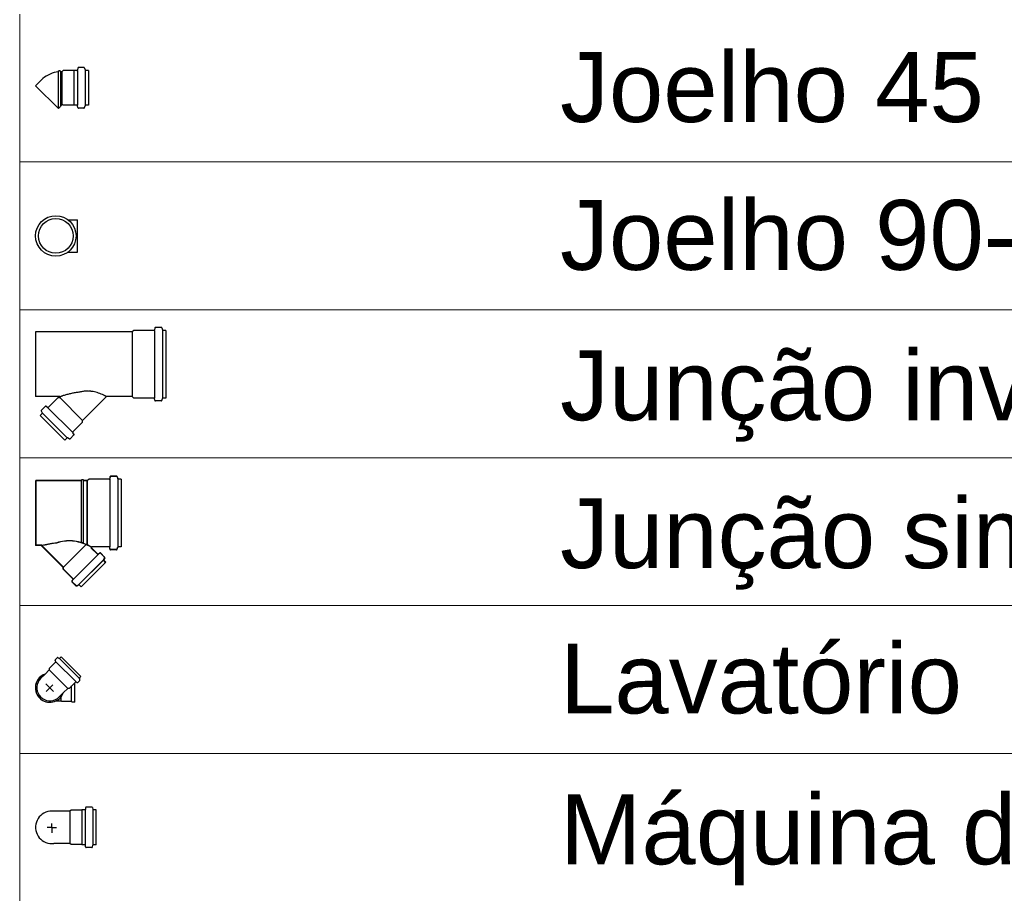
# Model space of a CAD drawing. Header units: millimetres. Extents: x 53 to 3943, y 29 to 3483.
# Tile 47 of 52: x 3912.52 to 3915.61, y 3474.72 to 3477.46. Entities that reach past the tile are written whole.
import ezdxf

# ---------------------------------------------------------------- set-up
doc = ezdxf.new("R2010")
doc.units = ezdxf.units.MM
doc.header["$MEASUREMENT"] = 0
doc.layers.add('DI-Tabelas', color=7, linetype='Continuous', lineweight=5)
doc.layers.add('Simbolos', color=5, linetype='Continuous')
doc.layers.add('Simbolos_int', color=2, linetype='Continuous')
doc.styles.add('Arial', font='arial.ttf')

msp = doc.modelspace()

# ---------------------------------------------------------------- linework, layer by layer
at = {"layer": 'DI-Tabelas'}
for p, q in [((3912.516, 3477.0169), (3912.516, 3477.4821)), ((3914.166, 3477.0169), (3912.516, 3477.0169)), ((3912.516, 3476.5517), (3912.516, 3477.0169)), ((3921.0331, 3477.0169), (3914.166, 3477.0169)), ((3914.166, 3476.5517), (3912.516, 3476.5517)), ((3912.516, 3476.0865), (3912.516, 3476.5517)), ((3921.0331, 3476.5517), (3914.166, 3476.5517)), ((3914.166, 3476.0865), (3912.516, 3476.0865)), ((3912.516, 3475.6213), (3912.516, 3476.0865)), ((3921.0331, 3476.0865), (3914.166, 3476.0865)), ((3914.166, 3475.6213), (3912.516, 3475.6213)), ((3912.516, 3475.1561), (3912.516, 3475.6213)), ((3921.0331, 3475.6213), (3914.166, 3475.6213)), ((3914.166, 3475.1561), (3912.516, 3475.1561)), ((3912.516, 3474.6909), (3912.516, 3475.1561)), ((3921.0331, 3475.1561), (3914.166, 3475.1561))]:
    msp.add_line(p, q, dxfattribs=at)
at = {"layer": 'Simbolos', "color": 7}
for p, q in [((3912.6375, 3477.3009), (3912.6378, 3477.3039)), ((3912.6436, 3477.3039), (3912.6378, 3477.3039)), ((3912.6439, 3477.3009), (3912.6436, 3477.3039)), ((3912.6527, 3477.3045), (3912.6491, 3477.3009)), ((3912.6863, 3477.3045), (3912.6527, 3477.3045)), ((3912.6867, 3477.3049), (3912.6863, 3477.3045)), ((3912.6961, 3477.3049), (3912.6867, 3477.3049)), ((3912.6985, 3477.312), (3912.6981, 3477.3067)), ((3912.718, 3477.3138), (3912.7005, 3477.3138)), ((3912.72, 3477.3123), (3912.7216, 3477.3064)), ((3912.7322, 3477.3049), (3912.7235, 3477.3049)), ((3912.7322, 3477.3049), (3912.7322, 3477.1955)), ((3912.5836, 3477.2746), (3912.566, 3477.2569)), ((3912.6491, 3477.3009), (3912.6439, 3477.3009)), ((3912.6491, 3477.1967), (3912.6377, 3477.1852)), ((3912.6527, 3477.1959), (3912.652, 3477.1967)), ((3912.6863, 3477.1959), (3912.6527, 3477.1959)), ((3912.6867, 3477.1955), (3912.6863, 3477.1959)), ((3912.6961, 3477.1955), (3912.6867, 3477.1955)), ((3912.6985, 3477.1884), (3912.6981, 3477.1937)), ((3912.718, 3477.1866), (3912.7005, 3477.1866)), ((3912.72, 3477.1881), (3912.7216, 3477.194)), ((3912.7322, 3477.1955), (3912.7235, 3477.1955)), ((3912.668, 3476.835), (3912.6982, 3476.835)), ((3912.668, 3476.7336), (3912.6982, 3476.7336)), ((3912.8698, 3476.4823), (3912.566, 3476.4823)), ((3912.566, 3476.4823), (3912.566, 3476.2791)), ((3912.8747, 3476.4872), (3912.8698, 3476.4823)), ((3912.9383, 3476.4872), (3912.8747, 3476.4872)), ((3912.9408, 3476.4942), (3912.9403, 3476.4891)), ((3912.9617, 3476.496), (3912.9428, 3476.496)), ((3912.9636, 3476.4946), (3912.9652, 3476.4887)), ((3912.976, 3476.4872), (3912.9671, 3476.4872)), ((3912.976, 3476.4872), (3912.976, 3476.2742)), ((3912.6411, 3476.2791), (3912.566, 3476.2791)), ((3912.6062, 3476.2451), (3912.6366, 3476.2755)), ((3912.6366, 3476.2755), (3912.6422, 3476.2755)), ((3912.6422, 3476.2755), (3912.6425, 3476.2757)), ((3912.7139, 3476.2038), (3912.7887, 3476.2786)), ((3912.8698, 3476.2791), (3912.7901, 3476.2791)), ((3912.8747, 3476.2742), (3912.8698, 3476.2791)), ((3912.9383, 3476.2742), (3912.8747, 3476.2742)), ((3912.9408, 3476.2673), (3912.9403, 3476.2724)), ((3912.9617, 3476.2654), (3912.9428, 3476.2654)), ((3912.9636, 3476.2669), (3912.9652, 3476.2728)), ((3912.976, 3476.2742), (3912.9671, 3476.2742)), ((3912.5807, 3476.2196), (3912.5868, 3476.2257)), ((3912.658, 3476.1422), (3912.5807, 3476.2196)), ((3912.5841, 3476.2335), (3912.5871, 3476.2281)), ((3912.5844, 3476.2359), (3912.5968, 3476.2483)), ((3912.5995, 3476.2484), (3912.6035, 3476.245)), ((3912.6836, 3476.1678), (3912.7139, 3476.1981)), ((3912.7139, 3476.1981), (3912.7139, 3476.2038)), ((3912.6743, 3476.1459), (3912.6867, 3476.1583)), ((3912.6868, 3476.161), (3912.6834, 3476.1651)), ((3912.658, 3476.1422), (3912.6642, 3476.1484)), ((3912.6719, 3476.1456), (3912.6666, 3476.1487)), ((3912.71, 3476.0138), (3912.566, 3476.0138)), ((3912.566, 3476.0138), (3912.566, 3475.8106)), ((3912.7105, 3476.0143), (3912.5665, 3476.0143)), ((3912.5665, 3476.0143), (3912.5665, 3475.8111)), ((3912.71, 3476.0138), (3912.7103, 3476.0168)), ((3912.7161, 3476.0168), (3912.7103, 3476.0168)), ((3912.7105, 3476.0143), (3912.7108, 3476.0173)), ((3912.7166, 3476.0173), (3912.7108, 3476.0173)), ((3912.7164, 3476.0138), (3912.7161, 3476.0168)), ((3912.7288, 3476.0138), (3912.7164, 3476.0138)), ((3912.7169, 3476.0143), (3912.7166, 3476.0173)), ((3912.7293, 3476.0143), (3912.7169, 3476.0143)), ((3912.7337, 3476.0187), (3912.7288, 3476.0138)), ((3912.7342, 3476.0192), (3912.7293, 3476.0143)), ((3912.7974, 3476.0187), (3912.7337, 3476.0187)), ((3912.7979, 3476.0192), (3912.7342, 3476.0192)), ((3912.7998, 3476.0257), (3912.7993, 3476.0206)), ((3912.8003, 3476.0262), (3912.7998, 3476.0211)), ((3912.8207, 3476.0275), (3912.8018, 3476.0275)), ((3912.8212, 3476.028), (3912.8023, 3476.028)), ((3912.8226, 3476.0261), (3912.8242, 3476.0202)), ((3912.8231, 3476.0266), (3912.8247, 3476.0207)), ((3912.835, 3476.0187), (3912.8261, 3476.0187)), ((3912.8355, 3476.0192), (3912.8266, 3476.0192)), ((3912.835, 3476.0187), (3912.835, 3475.8057)), ((3912.8355, 3476.0192), (3912.8355, 3475.8062)), ((3912.5839, 3475.8106), (3912.566, 3475.8106)), ((3912.5844, 3475.8111), (3912.5665, 3475.8111)), ((3912.6532, 3475.7414), (3912.5839, 3475.8106)), ((3912.6537, 3475.7419), (3912.5844, 3475.8111)), ((3912.7609, 3475.7827), (3912.7413, 3475.8023)), ((3912.7614, 3475.7832), (3912.7418, 3475.8028)), ((3912.7974, 3475.8057), (3912.7427, 3475.8057)), ((3912.7979, 3475.8062), (3912.7432, 3475.8062)), ((3912.7676, 3475.786), (3912.7636, 3475.7826)), ((3912.7681, 3475.7865), (3912.7641, 3475.7831)), ((3912.7827, 3475.7735), (3912.7703, 3475.7859)), ((3912.7832, 3475.774), (3912.7708, 3475.7864)), ((3912.7998, 3475.7988), (3912.7993, 3475.8039)), ((3912.8003, 3475.7993), (3912.7998, 3475.8044)), ((3912.8207, 3475.7969), (3912.8018, 3475.7969)), ((3912.8212, 3475.7974), (3912.8023, 3475.7974)), ((3912.8226, 3475.7984), (3912.8242, 3475.8043)), ((3912.8231, 3475.7989), (3912.8247, 3475.8048)), ((3912.835, 3475.8057), (3912.8261, 3475.8057)), ((3912.8355, 3475.8062), (3912.8266, 3475.8062)), ((3912.7864, 3475.7572), (3912.7091, 3475.6798)), ((3912.7869, 3475.7577), (3912.7096, 3475.6803)), ((3912.783, 3475.7711), (3912.78, 3475.7657)), ((3912.7864, 3475.7572), (3912.7803, 3475.7633)), ((3912.7835, 3475.7716), (3912.7805, 3475.7662)), ((3912.7869, 3475.7577), (3912.7808, 3475.7638)), ((3912.6532, 3475.7357), (3912.6532, 3475.7414)), ((3912.6835, 3475.7054), (3912.6532, 3475.7357)), ((3912.6537, 3475.7362), (3912.6537, 3475.7419)), ((3912.684, 3475.7059), (3912.6537, 3475.7362)), ((3912.6803, 3475.6986), (3912.6837, 3475.7027)), ((3912.6928, 3475.6835), (3912.6804, 3475.6959)), ((3912.6808, 3475.6991), (3912.6842, 3475.7032)), ((3912.6933, 3475.684), (3912.6809, 3475.6964)), ((3912.6952, 3475.6832), (3912.7005, 3475.6863)), ((3912.6957, 3475.6837), (3912.701, 3475.6868)), ((3912.7091, 3475.6798), (3912.7029, 3475.686)), ((3912.7096, 3475.6803), (3912.7034, 3475.6865)), ((3912.6275, 3475.4474), (3912.629, 3475.4456)), ((3912.6343, 3475.4569), (3912.6276, 3475.4501)), ((3912.6368, 3475.4572), (3912.6395, 3475.4556)), ((3912.6463, 3475.4604), (3912.6419, 3475.456)), ((3912.7086, 3475.398), (3912.6463, 3475.4604)), ((3912.5957, 3475.4056), (3912.6088, 3475.4188)), ((3912.6289, 3475.4429), (3912.6088, 3475.4229)), ((3912.6088, 3475.4229), (3912.6088, 3475.4188)), ((3912.5818, 3475.3918), (3912.5957, 3475.4056)), ((3912.7052, 3475.386), (3912.6984, 3475.3793)), ((3912.7055, 3475.3885), (3912.7039, 3475.3912)), ((3912.7086, 3475.398), (3912.7042, 3475.3936)), ((3912.6539, 3475.3474), (3912.6671, 3475.3605)), ((3912.6712, 3475.3605), (3912.6671, 3475.3605)), ((3912.6912, 3475.3806), (3912.6712, 3475.3605)), ((3912.689, 3475.3171), (3912.689, 3475.3783)), ((3912.6957, 3475.3792), (3912.6939, 3475.3807)), ((3912.6305, 3475.3215), (3912.6466, 3475.3215)), ((3912.6401, 3475.3336), (3912.6539, 3475.3474)), ((3912.649, 3475.3191), (3912.6466, 3475.3215)), ((3912.679, 3475.3191), (3912.649, 3475.3191)), ((3912.681, 3475.3171), (3912.679, 3475.3191)), ((3912.689, 3475.3171), (3912.681, 3475.3171)), ((3912.7234, 3474.9853), (3912.7229, 3474.9801)), ((3912.7429, 3474.9871), (3912.7254, 3474.9871)), ((3912.7448, 3474.9857), (3912.7464, 3474.9797)), ((3912.674, 3474.9742), (3912.6234, 3474.9742)), ((3912.6776, 3474.9778), (3912.674, 3474.9742)), ((3912.7112, 3474.9778), (3912.6776, 3474.9778)), ((3912.7116, 3474.9782), (3912.7112, 3474.9778)), ((3912.7209, 3474.9782), (3912.7116, 3474.9782)), ((3912.7571, 3474.9782), (3912.7484, 3474.9782)), ((3912.7571, 3474.8688), (3912.7571, 3474.9782)), ((3912.674, 3474.8728), (3912.6234, 3474.8728)), ((3912.6776, 3474.8692), (3912.674, 3474.8728)), ((3912.7112, 3474.8692), (3912.6776, 3474.8692)), ((3912.7116, 3474.8688), (3912.7112, 3474.8692)), ((3912.7209, 3474.8688), (3912.7116, 3474.8688)), ((3912.7234, 3474.8618), (3912.7229, 3474.867)), ((3912.7429, 3474.8599), (3912.7254, 3474.8599)), ((3912.7448, 3474.8614), (3912.7464, 3474.8674)), ((3912.7571, 3474.8688), (3912.7484, 3474.8688))]:
    msp.add_line(p, q, dxfattribs=at)
for points in [[(3912.6961, 3477.3049), (3912.6964, 3477.3049), (3912.6967, 3477.305), (3912.697, 3477.3052), (3912.6973, 3477.3053), (3912.6975, 3477.3056), (3912.6977, 3477.3058), (3912.6979, 3477.3061), (3912.698, 3477.3064), (3912.6981, 3477.3067)], [(3912.7005, 3477.3138), (3912.7002, 3477.3138), (3912.6999, 3477.3137), (3912.6996, 3477.3136), (3912.6993, 3477.3134), (3912.6991, 3477.3132), (3912.6989, 3477.3129), (3912.6987, 3477.3126), (3912.6986, 3477.3123), (3912.6985, 3477.312)], [(3912.72, 3477.3123), (3912.7199, 3477.3126), (3912.7198, 3477.3129), (3912.7196, 3477.3131), (3912.7194, 3477.3133), (3912.7191, 3477.3135), (3912.7189, 3477.3136), (3912.7186, 3477.3137), (3912.7183, 3477.3138), (3912.718, 3477.3138)], [(3912.7216, 3477.3064), (3912.7217, 3477.3061), (3912.7218, 3477.3059), (3912.722, 3477.3056), (3912.7222, 3477.3054), (3912.7224, 3477.3053), (3912.7227, 3477.3051), (3912.7229, 3477.305), (3912.7232, 3477.3049), (3912.7235, 3477.3049)], [(3912.6375, 3477.3009), (3912.6308, 3477.2998), (3912.6242, 3477.2982), (3912.6178, 3477.2961), (3912.6115, 3477.2936), (3912.6054, 3477.2906), (3912.5995, 3477.2872), (3912.5939, 3477.2834), (3912.5886, 3477.2791), (3912.5836, 3477.2746)], [(3912.652, 3477.1967), (3912.6517, 3477.1969), (3912.6514, 3477.1971), (3912.6511, 3477.1972), (3912.6507, 3477.1972), (3912.6504, 3477.1972), (3912.6501, 3477.1972), (3912.6497, 3477.1971), (3912.6494, 3477.1969), (3912.6492, 3477.1967)], [(3912.6981, 3477.1937), (3912.698, 3477.194), (3912.6979, 3477.1943), (3912.6977, 3477.1946), (3912.6975, 3477.1949), (3912.6973, 3477.1951), (3912.697, 3477.1953), (3912.6967, 3477.1954), (3912.6964, 3477.1955), (3912.6961, 3477.1955)], [(3912.6985, 3477.1884), (3912.6986, 3477.1881), (3912.6987, 3477.1878), (3912.6989, 3477.1875), (3912.6991, 3477.1873), (3912.6993, 3477.187), (3912.6996, 3477.1869), (3912.6999, 3477.1867), (3912.7002, 3477.1866), (3912.7005, 3477.1866)], [(3912.718, 3477.1866), (3912.7183, 3477.1866), (3912.7186, 3477.1867), (3912.7189, 3477.1868), (3912.7191, 3477.187), (3912.7194, 3477.1871), (3912.7196, 3477.1873), (3912.7198, 3477.1876), (3912.7199, 3477.1878), (3912.72, 3477.1881)], [(3912.7235, 3477.1955), (3912.7232, 3477.1955), (3912.7229, 3477.1954), (3912.7227, 3477.1953), (3912.7224, 3477.1952), (3912.7222, 3477.195), (3912.722, 3477.1948), (3912.7218, 3477.1946), (3912.7217, 3477.1943), (3912.7216, 3477.194)], [(3912.9383, 3476.4872), (3912.9387, 3476.4873), (3912.939, 3476.4874), (3912.9393, 3476.4875), (3912.9396, 3476.4877), (3912.9398, 3476.4879), (3912.94, 3476.4881), (3912.9402, 3476.4884), (3912.9403, 3476.4887), (3912.9403, 3476.4891)], [(3912.9428, 3476.496), (3912.9425, 3476.496), (3912.9421, 3476.4959), (3912.9418, 3476.4958), (3912.9416, 3476.4956), (3912.9413, 3476.4954), (3912.9411, 3476.4951), (3912.941, 3476.4949), (3912.9409, 3476.4945), (3912.9408, 3476.4942)], [(3912.9636, 3476.4946), (3912.9635, 3476.4948), (3912.9634, 3476.4951), (3912.9632, 3476.4953), (3912.963, 3476.4955), (3912.9628, 3476.4957), (3912.9626, 3476.4959), (3912.9623, 3476.496), (3912.962, 3476.496), (3912.9617, 3476.496)], [(3912.9652, 3476.4887), (3912.9653, 3476.4885), (3912.9654, 3476.4882), (3912.9656, 3476.488), (3912.9658, 3476.4877), (3912.966, 3476.4876), (3912.9663, 3476.4874), (3912.9666, 3476.4873), (3912.9668, 3476.4873), (3912.9671, 3476.4872)], [(3912.6425, 3476.2757), (3912.6427, 3476.2759), (3912.6428, 3476.2761), (3912.6429, 3476.2764), (3912.643, 3476.2766), (3912.6431, 3476.2769), (3912.6431, 3476.2771), (3912.6431, 3476.2774), (3912.643, 3476.2777), (3912.6429, 3476.2779), (3912.6428, 3476.2781), (3912.6427, 3476.2784), (3912.6425, 3476.2786), (3912.6423, 3476.2787), (3912.6421, 3476.2789), (3912.6418, 3476.279), (3912.6416, 3476.2791), (3912.6413, 3476.2791), (3912.6411, 3476.2791)], [(3912.7901, 3476.2791), (3912.7899, 3476.2791), (3912.7898, 3476.2791), (3912.7896, 3476.2791), (3912.7894, 3476.279), (3912.7893, 3476.279), (3912.7891, 3476.2789), (3912.789, 3476.2788), (3912.7888, 3476.2787), (3912.7887, 3476.2786)], [(3912.9403, 3476.2724), (3912.9403, 3476.2727), (3912.9402, 3476.2731), (3912.94, 3476.2733), (3912.9398, 3476.2736), (3912.9396, 3476.2738), (3912.9393, 3476.274), (3912.939, 3476.2741), (3912.9387, 3476.2742), (3912.9383, 3476.2742)], [(3912.9408, 3476.2673), (3912.9409, 3476.2669), (3912.941, 3476.2666), (3912.9411, 3476.2663), (3912.9413, 3476.2661), (3912.9416, 3476.2659), (3912.9418, 3476.2657), (3912.9421, 3476.2656), (3912.9425, 3476.2655), (3912.9428, 3476.2654)], [(3912.9617, 3476.2654), (3912.962, 3476.2655), (3912.9623, 3476.2655), (3912.9626, 3476.2656), (3912.9628, 3476.2658), (3912.963, 3476.2659), (3912.9632, 3476.2662), (3912.9634, 3476.2664), (3912.9635, 3476.2667), (3912.9636, 3476.2669)], [(3912.9671, 3476.2742), (3912.9668, 3476.2742), (3912.9666, 3476.2742), (3912.9663, 3476.2741), (3912.966, 3476.2739), (3912.9658, 3476.2737), (3912.9656, 3476.2735), (3912.9654, 3476.2733), (3912.9653, 3476.273), (3912.9652, 3476.2728)], [(3912.5844, 3476.2359), (3912.5842, 3476.2357), (3912.584, 3476.2354), (3912.5839, 3476.2351), (3912.5839, 3476.2349), (3912.5838, 3476.2346), (3912.5838, 3476.2343), (3912.5839, 3476.234), (3912.584, 3476.2337), (3912.5841, 3476.2335)], [(3912.5868, 3476.2257), (3912.587, 3476.2259), (3912.5872, 3476.2262), (3912.5873, 3476.2265), (3912.5874, 3476.2267), (3912.5874, 3476.227), (3912.5874, 3476.2273), (3912.5874, 3476.2276), (3912.5873, 3476.2279), (3912.5871, 3476.2281)], [(3912.5995, 3476.2484), (3912.5992, 3476.2486), (3912.5989, 3476.2487), (3912.5986, 3476.2488), (3912.5983, 3476.2489), (3912.5979, 3476.2488), (3912.5976, 3476.2488), (3912.5973, 3476.2487), (3912.597, 3476.2485), (3912.5968, 3476.2483)], [(3912.6035, 3476.245), (3912.6038, 3476.2448), (3912.6041, 3476.2447), (3912.6044, 3476.2446), (3912.6047, 3476.2445), (3912.6051, 3476.2446), (3912.6054, 3476.2446), (3912.6057, 3476.2447), (3912.606, 3476.2449), (3912.6062, 3476.2451)], [(3912.6836, 3476.1678), (3912.6834, 3476.1675), (3912.6832, 3476.1672), (3912.6831, 3476.1669), (3912.683, 3476.1666), (3912.683, 3476.1663), (3912.683, 3476.166), (3912.6831, 3476.1656), (3912.6833, 3476.1653), (3912.6835, 3476.1651)], [(3912.6867, 3476.1583), (3912.6869, 3476.1586), (3912.6871, 3476.1589), (3912.6872, 3476.1592), (3912.6873, 3476.1595), (3912.6873, 3476.1598), (3912.6873, 3476.1601), (3912.6872, 3476.1605), (3912.687, 3476.1608), (3912.6868, 3476.161)], [(3912.6666, 3476.1487), (3912.6663, 3476.1488), (3912.6661, 3476.1489), (3912.6658, 3476.149), (3912.6655, 3476.149), (3912.6652, 3476.1489), (3912.6649, 3476.1488), (3912.6646, 3476.1487), (3912.6644, 3476.1486), (3912.6642, 3476.1484)], [(3912.6719, 3476.1456), (3912.6722, 3476.1455), (3912.6724, 3476.1454), (3912.6727, 3476.1454), (3912.673, 3476.1454), (3912.6733, 3476.1454), (3912.6736, 3476.1455), (3912.6739, 3476.1456), (3912.6741, 3476.1458), (3912.6743, 3476.1459)], [(3912.7974, 3476.0187), (3912.7977, 3476.0188), (3912.798, 3476.0189), (3912.7983, 3476.019), (3912.7986, 3476.0192), (3912.7988, 3476.0194), (3912.799, 3476.0196), (3912.7992, 3476.0199), (3912.7993, 3476.0202), (3912.7994, 3476.0206)], [(3912.7979, 3476.0192), (3912.7982, 3476.0193), (3912.7985, 3476.0194), (3912.7988, 3476.0195), (3912.7991, 3476.0197), (3912.7993, 3476.0199), (3912.7995, 3476.0201), (3912.7997, 3476.0204), (3912.7998, 3476.0207), (3912.7999, 3476.0211)], [(3912.8018, 3476.0275), (3912.8015, 3476.0275), (3912.8011, 3476.0274), (3912.8008, 3476.0273), (3912.8006, 3476.0271), (3912.8003, 3476.0269), (3912.8001, 3476.0266), (3912.8, 3476.0264), (3912.7999, 3476.026), (3912.7998, 3476.0257)], [(3912.8023, 3476.028), (3912.802, 3476.028), (3912.8016, 3476.0279), (3912.8013, 3476.0278), (3912.8011, 3476.0276), (3912.8008, 3476.0274), (3912.8006, 3476.0271), (3912.8005, 3476.0269), (3912.8004, 3476.0265), (3912.8003, 3476.0262)], [(3912.8226, 3476.0261), (3912.8225, 3476.0263), (3912.8224, 3476.0266), (3912.8222, 3476.0268), (3912.822, 3476.027), (3912.8218, 3476.0272), (3912.8216, 3476.0274), (3912.8213, 3476.0275), (3912.821, 3476.0275), (3912.8207, 3476.0275)], [(3912.8231, 3476.0266), (3912.823, 3476.0268), (3912.8229, 3476.0271), (3912.8227, 3476.0273), (3912.8225, 3476.0275), (3912.8223, 3476.0277), (3912.8221, 3476.0279), (3912.8218, 3476.028), (3912.8215, 3476.028), (3912.8212, 3476.028)], [(3912.8242, 3476.0202), (3912.8243, 3476.02), (3912.8244, 3476.0197), (3912.8246, 3476.0195), (3912.8248, 3476.0192), (3912.825, 3476.0191), (3912.8253, 3476.0189), (3912.8256, 3476.0188), (3912.8258, 3476.0188), (3912.8261, 3476.0187)], [(3912.8247, 3476.0207), (3912.8248, 3476.0205), (3912.8249, 3476.0202), (3912.8251, 3476.02), (3912.8253, 3476.0197), (3912.8255, 3476.0196), (3912.8258, 3476.0194), (3912.8261, 3476.0193), (3912.8263, 3476.0193), (3912.8266, 3476.0192)], [(3912.5856, 3475.8098), (3912.5855, 3475.8099), (3912.5853, 3475.8101), (3912.5851, 3475.8102), (3912.585, 3475.8104), (3912.5848, 3475.8105), (3912.5846, 3475.8105), (3912.5844, 3475.8106), (3912.5841, 3475.8106), (3912.5839, 3475.8106)], [(3912.5861, 3475.8103), (3912.586, 3475.8104), (3912.5858, 3475.8106), (3912.5856, 3475.8107), (3912.5855, 3475.8109), (3912.5853, 3475.811), (3912.5851, 3475.811), (3912.5849, 3475.8111), (3912.5846, 3475.8111), (3912.5844, 3475.8111)], [(3912.7427, 3475.8057), (3912.7424, 3475.8057), (3912.7422, 3475.8057), (3912.7419, 3475.8056), (3912.7417, 3475.8055), (3912.7415, 3475.8053), (3912.7413, 3475.8052), (3912.7411, 3475.805), (3912.741, 3475.8047), (3912.7409, 3475.8045), (3912.7408, 3475.8043), (3912.7407, 3475.804), (3912.7407, 3475.8037), (3912.7407, 3475.8035), (3912.7408, 3475.8032), (3912.7409, 3475.803), (3912.741, 3475.8027), (3912.7411, 3475.8025), (3912.7413, 3475.8023)], [(3912.7432, 3475.8062), (3912.7429, 3475.8062), (3912.7427, 3475.8062), (3912.7424, 3475.8061), (3912.7422, 3475.806), (3912.742, 3475.8058), (3912.7418, 3475.8057), (3912.7416, 3475.8055), (3912.7415, 3475.8052), (3912.7414, 3475.805), (3912.7413, 3475.8048), (3912.7412, 3475.8045), (3912.7412, 3475.8042), (3912.7412, 3475.804), (3912.7413, 3475.8037), (3912.7414, 3475.8035), (3912.7415, 3475.8032), (3912.7416, 3475.803), (3912.7418, 3475.8028)], [(3912.7703, 3475.7859), (3912.7701, 3475.7861), (3912.7698, 3475.7863), (3912.7695, 3475.7864), (3912.7692, 3475.7864), (3912.7689, 3475.7865), (3912.7685, 3475.7864), (3912.7682, 3475.7863), (3912.7679, 3475.7862), (3912.7676, 3475.786)], [(3912.7708, 3475.7864), (3912.7706, 3475.7866), (3912.7703, 3475.7868), (3912.77, 3475.7869), (3912.7697, 3475.7869), (3912.7694, 3475.787), (3912.769, 3475.7869), (3912.7687, 3475.7868), (3912.7684, 3475.7867), (3912.7681, 3475.7865)], [(3912.7994, 3475.8039), (3912.7993, 3475.8042), (3912.7992, 3475.8046), (3912.799, 3475.8048), (3912.7988, 3475.8051), (3912.7986, 3475.8053), (3912.7983, 3475.8055), (3912.798, 3475.8056), (3912.7977, 3475.8057), (3912.7974, 3475.8057)], [(3912.7999, 3475.8044), (3912.7998, 3475.8047), (3912.7997, 3475.8051), (3912.7995, 3475.8053), (3912.7993, 3475.8056), (3912.7991, 3475.8058), (3912.7988, 3475.806), (3912.7985, 3475.8061), (3912.7982, 3475.8062), (3912.7979, 3475.8062)], [(3912.7998, 3475.7988), (3912.7999, 3475.7984), (3912.8, 3475.7981), (3912.8001, 3475.7978), (3912.8003, 3475.7976), (3912.8006, 3475.7974), (3912.8008, 3475.7972), (3912.8011, 3475.7971), (3912.8015, 3475.797), (3912.8018, 3475.7969)], [(3912.8003, 3475.7993), (3912.8004, 3475.7989), (3912.8005, 3475.7986), (3912.8006, 3475.7983), (3912.8008, 3475.7981), (3912.8011, 3475.7979), (3912.8013, 3475.7977), (3912.8016, 3475.7976), (3912.802, 3475.7975), (3912.8023, 3475.7974)], [(3912.8207, 3475.7969), (3912.821, 3475.797), (3912.8213, 3475.797), (3912.8216, 3475.7971), (3912.8218, 3475.7973), (3912.822, 3475.7974), (3912.8222, 3475.7977), (3912.8224, 3475.7979), (3912.8225, 3475.7982), (3912.8226, 3475.7984)], [(3912.8212, 3475.7974), (3912.8215, 3475.7975), (3912.8218, 3475.7975), (3912.8221, 3475.7976), (3912.8223, 3475.7978), (3912.8225, 3475.7979), (3912.8227, 3475.7982), (3912.8229, 3475.7984), (3912.823, 3475.7987), (3912.8231, 3475.7989)], [(3912.8261, 3475.8057), (3912.8258, 3475.8057), (3912.8256, 3475.8057), (3912.8253, 3475.8056), (3912.825, 3475.8054), (3912.8248, 3475.8052), (3912.8246, 3475.805), (3912.8244, 3475.8048), (3912.8243, 3475.8045), (3912.8242, 3475.8043)], [(3912.8266, 3475.8062), (3912.8263, 3475.8062), (3912.8261, 3475.8062), (3912.8258, 3475.8061), (3912.8255, 3475.8059), (3912.8253, 3475.8057), (3912.8251, 3475.8055), (3912.8249, 3475.8053), (3912.8248, 3475.805), (3912.8247, 3475.8048)], [(3912.7609, 3475.7827), (3912.7611, 3475.7825), (3912.7614, 3475.7823), (3912.7617, 3475.7822), (3912.7621, 3475.7822), (3912.7624, 3475.7821), (3912.7627, 3475.7822), (3912.763, 3475.7823), (3912.7633, 3475.7824), (3912.7636, 3475.7826)], [(3912.7614, 3475.7832), (3912.7616, 3475.783), (3912.7619, 3475.7828), (3912.7622, 3475.7827), (3912.7626, 3475.7827), (3912.7629, 3475.7826), (3912.7632, 3475.7827), (3912.7635, 3475.7828), (3912.7638, 3475.7829), (3912.7641, 3475.7831)], [(3912.78, 3475.7657), (3912.7799, 3475.7655), (3912.7798, 3475.7652), (3912.7797, 3475.7649), (3912.7797, 3475.7646), (3912.7798, 3475.7643), (3912.7798, 3475.7641), (3912.7799, 3475.7638), (3912.7801, 3475.7635), (3912.7803, 3475.7633)], [(3912.7805, 3475.7662), (3912.7804, 3475.766), (3912.7803, 3475.7657), (3912.7802, 3475.7654), (3912.7802, 3475.7651), (3912.7803, 3475.7648), (3912.7803, 3475.7646), (3912.7804, 3475.7643), (3912.7806, 3475.764), (3912.7808, 3475.7638)], [(3912.7831, 3475.7711), (3912.7832, 3475.7713), (3912.7833, 3475.7716), (3912.7833, 3475.7719), (3912.7833, 3475.7722), (3912.7833, 3475.7725), (3912.7832, 3475.7727), (3912.7831, 3475.773), (3912.7829, 3475.7733), (3912.7827, 3475.7735)], [(3912.7836, 3475.7716), (3912.7837, 3475.7718), (3912.7838, 3475.7721), (3912.7838, 3475.7724), (3912.7838, 3475.7727), (3912.7838, 3475.773), (3912.7837, 3475.7732), (3912.7836, 3475.7735), (3912.7834, 3475.7738), (3912.7832, 3475.774)], [(3912.6803, 3475.6986), (3912.6801, 3475.6984), (3912.6799, 3475.6981), (3912.6799, 3475.6977), (3912.6798, 3475.6974), (3912.6798, 3475.6971), (3912.6799, 3475.6968), (3912.68, 3475.6965), (3912.6802, 3475.6962), (3912.6804, 3475.6959)], [(3912.6808, 3475.6991), (3912.6806, 3475.6989), (3912.6804, 3475.6986), (3912.6804, 3475.6982), (3912.6803, 3475.6979), (3912.6803, 3475.6976), (3912.6804, 3475.6973), (3912.6805, 3475.697), (3912.6807, 3475.6967), (3912.6809, 3475.6964)], [(3912.6837, 3475.7027), (3912.6839, 3475.7029), (3912.684, 3475.7032), (3912.6841, 3475.7035), (3912.6841, 3475.7039), (3912.6841, 3475.7042), (3912.684, 3475.7045), (3912.6839, 3475.7048), (3912.6838, 3475.7051), (3912.6835, 3475.7054)], [(3912.6842, 3475.7032), (3912.6844, 3475.7034), (3912.6845, 3475.7037), (3912.6846, 3475.704), (3912.6846, 3475.7044), (3912.6846, 3475.7047), (3912.6845, 3475.705), (3912.6844, 3475.7053), (3912.6843, 3475.7056), (3912.684, 3475.7059)], [(3912.6928, 3475.6835), (3912.693, 3475.6833), (3912.6933, 3475.6832), (3912.6935, 3475.6831), (3912.6938, 3475.683), (3912.6941, 3475.6829), (3912.6944, 3475.683), (3912.6947, 3475.683), (3912.6949, 3475.6831), (3912.6952, 3475.6832)], [(3912.6933, 3475.684), (3912.6935, 3475.6838), (3912.6938, 3475.6837), (3912.694, 3475.6836), (3912.6943, 3475.6835), (3912.6946, 3475.6834), (3912.6949, 3475.6835), (3912.6952, 3475.6835), (3912.6954, 3475.6836), (3912.6957, 3475.6837)], [(3912.7029, 3475.686), (3912.7027, 3475.6862), (3912.7025, 3475.6863), (3912.7022, 3475.6864), (3912.7019, 3475.6865), (3912.7016, 3475.6866), (3912.7014, 3475.6866), (3912.7011, 3475.6865), (3912.7008, 3475.6864), (3912.7005, 3475.6863)], [(3912.7034, 3475.6865), (3912.7032, 3475.6867), (3912.703, 3475.6868), (3912.7027, 3475.6869), (3912.7024, 3475.687), (3912.7021, 3475.6871), (3912.7019, 3475.6871), (3912.7016, 3475.687), (3912.7013, 3475.6869), (3912.701, 3475.6868)], [(3912.6276, 3475.4501), (3912.6274, 3475.4499), (3912.6272, 3475.4496), (3912.6271, 3475.4493), (3912.627, 3475.449), (3912.627, 3475.4486), (3912.627, 3475.4483), (3912.6271, 3475.448), (3912.6273, 3475.4477), (3912.6275, 3475.4474)], [(3912.6289, 3475.4429), (3912.6291, 3475.4432), (3912.6292, 3475.4435), (3912.6294, 3475.4438), (3912.6294, 3475.4441), (3912.6294, 3475.4444), (3912.6294, 3475.4448), (3912.6293, 3475.4451), (3912.6292, 3475.4454), (3912.629, 3475.4456)], [(3912.6367, 3475.4572), (3912.6365, 3475.4573), (3912.6362, 3475.4574), (3912.6359, 3475.4575), (3912.6356, 3475.4575), (3912.6353, 3475.4574), (3912.6351, 3475.4574), (3912.6348, 3475.4572), (3912.6346, 3475.4571), (3912.6343, 3475.4569)], [(3912.6395, 3475.4557), (3912.6397, 3475.4555), (3912.64, 3475.4554), (3912.6403, 3475.4554), (3912.6406, 3475.4554), (3912.6409, 3475.4554), (3912.6412, 3475.4555), (3912.6414, 3475.4556), (3912.6417, 3475.4558), (3912.6419, 3475.456)], [(3912.5819, 3475.3918), (3912.5773, 3475.3863), (3912.5737, 3475.3801), (3912.5712, 3475.3734), (3912.57, 3475.3663), (3912.57, 3475.3591), (3912.5712, 3475.352), (3912.5737, 3475.3453), (3912.5773, 3475.3391), (3912.5819, 3475.3336), (3912.5874, 3475.329), (3912.5936, 3475.3254), (3912.6003, 3475.3229), (3912.6074, 3475.3217), (3912.6146, 3475.3217), (3912.6216, 3475.3229), (3912.6284, 3475.3254), (3912.6346, 3475.329), (3912.6401, 3475.3336)], [(3912.7043, 3475.3936), (3912.7041, 3475.3934), (3912.7039, 3475.3931), (3912.7038, 3475.3929), (3912.7037, 3475.3926), (3912.7037, 3475.3923), (3912.7037, 3475.392), (3912.7037, 3475.3917), (3912.7038, 3475.3914), (3912.7039, 3475.3912)], [(3912.7052, 3475.386), (3912.7054, 3475.3863), (3912.7055, 3475.3865), (3912.7056, 3475.3868), (3912.7057, 3475.3871), (3912.7058, 3475.3873), (3912.7058, 3475.3876), (3912.7057, 3475.3879), (3912.7056, 3475.3882), (3912.7055, 3475.3885)], [(3912.6939, 3475.3807), (3912.6937, 3475.3809), (3912.6934, 3475.381), (3912.6931, 3475.3811), (3912.6927, 3475.3812), (3912.6924, 3475.3811), (3912.6921, 3475.3811), (3912.6918, 3475.381), (3912.6915, 3475.3808), (3912.6912, 3475.3806)], [(3912.6957, 3475.3792), (3912.696, 3475.379), (3912.6963, 3475.3788), (3912.6966, 3475.3787), (3912.6969, 3475.3787), (3912.6973, 3475.3787), (3912.6976, 3475.3788), (3912.6979, 3475.3789), (3912.6982, 3475.3791), (3912.6984, 3475.3793)], [(3912.7209, 3474.9782), (3912.7213, 3474.9783), (3912.7216, 3474.9783), (3912.7219, 3474.9785), (3912.7222, 3474.9787), (3912.7224, 3474.9789), (3912.7226, 3474.9791), (3912.7228, 3474.9794), (3912.7229, 3474.9797), (3912.7229, 3474.9801)], [(3912.7254, 3474.9871), (3912.7251, 3474.9871), (3912.7247, 3474.987), (3912.7244, 3474.9869), (3912.7242, 3474.9867), (3912.7239, 3474.9865), (3912.7237, 3474.9862), (3912.7236, 3474.9859), (3912.7234, 3474.9856), (3912.7234, 3474.9853)], [(3912.7448, 3474.9857), (3912.7447, 3474.9859), (3912.7446, 3474.9862), (3912.7444, 3474.9864), (3912.7442, 3474.9866), (3912.744, 3474.9868), (3912.7438, 3474.9869), (3912.7435, 3474.987), (3912.7432, 3474.9871), (3912.7429, 3474.9871)], [(3912.7464, 3474.9797), (3912.7465, 3474.9794), (3912.7467, 3474.9792), (3912.7468, 3474.9789), (3912.747, 3474.9787), (3912.7473, 3474.9786), (3912.7475, 3474.9784), (3912.7478, 3474.9783), (3912.7481, 3474.9783), (3912.7484, 3474.9782)], [(3912.6234, 3474.9742), (3912.617, 3474.9746), (3912.6106, 3474.9742), (3912.6043, 3474.973), (3912.5982, 3474.971), (3912.5924, 3474.9683), (3912.587, 3474.9649), (3912.5821, 3474.9608), (3912.5777, 3474.9561), (3912.5739, 3474.9509), (3912.5708, 3474.9453), (3912.5685, 3474.9393), (3912.5669, 3474.9331), (3912.5661, 3474.9267), (3912.5661, 3474.9203), (3912.5669, 3474.914), (3912.5685, 3474.9077), (3912.5708, 3474.9018), (3912.5739, 3474.8962), (3912.5777, 3474.891), (3912.5821, 3474.8863), (3912.587, 3474.8822), (3912.5924, 3474.8788), (3912.5982, 3474.876), (3912.6043, 3474.874), (3912.6106, 3474.8728), (3912.617, 3474.8724), (3912.6234, 3474.8728)], [(3912.7229, 3474.867), (3912.7229, 3474.8673), (3912.7228, 3474.8676), (3912.7226, 3474.8679), (3912.7224, 3474.8682), (3912.7222, 3474.8684), (3912.7219, 3474.8686), (3912.7216, 3474.8687), (3912.7213, 3474.8688), (3912.7209, 3474.8688)], [(3912.7234, 3474.8618), (3912.7234, 3474.8614), (3912.7236, 3474.8611), (3912.7237, 3474.8608), (3912.7239, 3474.8606), (3912.7242, 3474.8604), (3912.7244, 3474.8602), (3912.7247, 3474.86), (3912.7251, 3474.86), (3912.7254, 3474.8599)], [(3912.7429, 3474.8599), (3912.7432, 3474.86), (3912.7435, 3474.86), (3912.7438, 3474.8601), (3912.744, 3474.8603), (3912.7442, 3474.8604), (3912.7444, 3474.8606), (3912.7446, 3474.8609), (3912.7447, 3474.8611), (3912.7448, 3474.8614)], [(3912.7484, 3474.8688), (3912.7481, 3474.8688), (3912.7478, 3474.8687), (3912.7475, 3474.8686), (3912.7473, 3474.8685), (3912.747, 3474.8683), (3912.7468, 3474.8681), (3912.7467, 3474.8679), (3912.7465, 3474.8676), (3912.7464, 3474.8674)]]:
    msp.add_lwpolyline(points, dxfattribs=at)
msp.add_circle((3912.6296, 3476.7843), 0.0636, dxfattribs=at)
at = {"layer": 'Simbolos_int', "color": 7}
for p, q in [((3912.6867, 3477.3049), (3912.6867, 3477.1955)), ((3912.6979, 3477.3049), (3912.6979, 3477.1955)), ((3912.722, 3477.3049), (3912.722, 3477.1955)), ((3912.6375, 3477.3009), (3912.6375, 3477.1854)), ((3912.6439, 3477.3009), (3912.6439, 3477.1914)), ((3912.6491, 3477.3009), (3912.6491, 3477.1966)), ((3912.6377, 3477.1852), (3912.566, 3477.2569)), ((3912.6982, 3476.7336), (3912.6982, 3476.835)), ((3912.8698, 3476.4823), (3912.8698, 3476.2791)), ((3912.9402, 3476.4872), (3912.9402, 3476.2742)), ((3912.9656, 3476.4872), (3912.9656, 3476.2742)), ((3912.6422, 3476.2755), (3912.7139, 3476.2038)), ((3912.6653, 3476.1495), (3912.5879, 3476.2268)), ((3912.6823, 3476.1665), (3912.6049, 3476.2438)), ((3912.71, 3475.8185), (3912.71, 3476.0138)), ((3912.7105, 3475.819), (3912.7105, 3476.0143)), ((3912.7164, 3475.8163), (3912.7164, 3476.0138)), ((3912.7169, 3475.8168), (3912.7169, 3476.0143)), ((3912.7288, 3475.8111), (3912.7288, 3476.0138)), ((3912.7293, 3475.8116), (3912.7293, 3476.0143)), ((3912.7992, 3476.0187), (3912.7992, 3475.8057)), ((3912.7997, 3476.0192), (3912.7997, 3475.8062)), ((3912.8246, 3476.0187), (3912.8246, 3475.8057)), ((3912.8251, 3476.0192), (3912.8251, 3475.8062)), ((3912.7247, 3475.8129), (3912.6532, 3475.7414)), ((3912.7252, 3475.8134), (3912.6537, 3475.7419)), ((3912.7622, 3475.7814), (3912.6848, 3475.7041)), ((3912.7627, 3475.7819), (3912.6853, 3475.7046)), ((3912.7792, 3475.7644), (3912.7018, 3475.6871)), ((3912.7797, 3475.7649), (3912.7023, 3475.6876)), ((3912.6301, 3475.4442), (3912.6925, 3475.3819)), ((3912.6408, 3475.4549), (3912.7032, 3475.3925)), ((3912.6088, 3475.4188), (3912.6671, 3475.3605)), ((3912.6227, 3475.351), (3912.5985, 3475.3752)), ((3912.5996, 3475.3513), (3912.6201, 3475.3718)), ((3912.679, 3475.3191), (3912.679, 3475.3683)), ((3912.6466, 3475.3215), (3912.6466, 3475.3342)), ((3912.674, 3474.9742), (3912.674, 3474.8728)), ((3912.7116, 3474.9782), (3912.7116, 3474.8688)), ((3912.7228, 3474.8688), (3912.7228, 3474.9782)), ((3912.7468, 3474.8688), (3912.7468, 3474.9782)), ((3912.6171, 3474.9235), (3912.602, 3474.9235)), ((3912.6171, 3474.9235), (3912.6171, 3474.9359)), ((3912.6171, 3474.9235), (3912.6171, 3474.9057)), ((3912.6171, 3474.9235), (3912.6314, 3474.9235))]:
    msp.add_line(p, q, dxfattribs=at)
for points in [[(3912.6504, 3476.2807), (3912.6495, 3476.2804), (3912.6487, 3476.2801), (3912.6479, 3476.2798), (3912.647, 3476.2795), (3912.6462, 3476.2791), (3912.6454, 3476.2788), (3912.6446, 3476.2784), (3912.6438, 3476.2781), (3912.643, 3476.2777)], [(3912.676, 3476.2876), (3912.6731, 3476.2871), (3912.6702, 3476.2865), (3912.6673, 3476.2858), (3912.6645, 3476.2851), (3912.6616, 3476.2843), (3912.6588, 3476.2835), (3912.656, 3476.2826), (3912.6531, 3476.2817), (3912.6504, 3476.2807)], [(3912.702, 3476.2924), (3912.6991, 3476.2921), (3912.6962, 3476.2917), (3912.6932, 3476.2913), (3912.6903, 3476.2908), (3912.6875, 3476.2903), (3912.6846, 3476.2897), (3912.6817, 3476.2891), (3912.6788, 3476.2884), (3912.676, 3476.2877)], [(3912.7273, 3476.2961), (3912.7245, 3476.2959), (3912.7216, 3476.2957), (3912.7188, 3476.2954), (3912.716, 3476.295), (3912.7132, 3476.2946), (3912.7104, 3476.2941), (3912.7076, 3476.2936), (3912.7048, 3476.293), (3912.702, 3476.2924)], [(3912.7314, 3476.2964), (3912.7309, 3476.2964), (3912.7305, 3476.2963), (3912.73, 3476.2963), (3912.7296, 3476.2963), (3912.7291, 3476.2963), (3912.7287, 3476.2963), (3912.7282, 3476.2962), (3912.7278, 3476.2962), (3912.7273, 3476.2961)], [(3912.7424, 3476.295), (3912.7412, 3476.2952), (3912.74, 3476.2954), (3912.7387, 3476.2956), (3912.7375, 3476.2958), (3912.7363, 3476.2959), (3912.7351, 3476.296), (3912.7338, 3476.2962), (3912.7326, 3476.2963), (3912.7314, 3476.2964)], [(3912.7802, 3476.2832), (3912.7762, 3476.2851), (3912.7721, 3476.2868), (3912.768, 3476.2884), (3912.7638, 3476.2899), (3912.7596, 3476.2912), (3912.7554, 3476.2924), (3912.7511, 3476.2934), (3912.7468, 3476.2943), (3912.7424, 3476.295)], [(3912.7894, 3476.279), (3912.7884, 3476.2795), (3912.7874, 3476.28), (3912.7864, 3476.2805), (3912.7853, 3476.281), (3912.7843, 3476.2815), (3912.7833, 3476.2819), (3912.7822, 3476.2824), (3912.7812, 3476.2828), (3912.7802, 3476.2833)], [(3912.6319, 3475.8181), (3912.6267, 3475.8173), (3912.6216, 3475.8165), (3912.6164, 3475.8156), (3912.6113, 3475.8147), (3912.6061, 3475.8138), (3912.601, 3475.8128), (3912.5958, 3475.8118), (3912.5907, 3475.8108), (3912.5856, 3475.8098)], [(3912.6324, 3475.8186), (3912.6272, 3475.8178), (3912.6221, 3475.817), (3912.6169, 3475.8161), (3912.6118, 3475.8152), (3912.6066, 3475.8143), (3912.6015, 3475.8133), (3912.5963, 3475.8123), (3912.5912, 3475.8113), (3912.5861, 3475.8103)], [(3912.6884, 3475.8237), (3912.6821, 3475.8243), (3912.6757, 3475.8246), (3912.6694, 3475.8245), (3912.663, 3475.8242), (3912.6567, 3475.8236), (3912.6504, 3475.8226), (3912.6442, 3475.8214), (3912.638, 3475.8199), (3912.6319, 3475.8181)], [(3912.6889, 3475.8242), (3912.6826, 3475.8248), (3912.6762, 3475.8251), (3912.6699, 3475.825), (3912.6635, 3475.8247), (3912.6572, 3475.8241), (3912.6509, 3475.8231), (3912.6447, 3475.8219), (3912.6385, 3475.8204), (3912.6324, 3475.8186)], [(3912.7409, 3475.8047), (3912.7355, 3475.8077), (3912.7299, 3475.8106), (3912.7242, 3475.8132), (3912.7185, 3475.8155), (3912.7126, 3475.8177), (3912.7066, 3475.8196), (3912.7006, 3475.8212), (3912.6945, 3475.8226), (3912.6884, 3475.8238)], [(3912.7414, 3475.8052), (3912.736, 3475.8082), (3912.7304, 3475.8111), (3912.7247, 3475.8137), (3912.719, 3475.816), (3912.7131, 3475.8182), (3912.7071, 3475.8201), (3912.7011, 3475.8217), (3912.695, 3475.8231), (3912.6889, 3475.8243)], [(3912.5957, 3475.4057), (3912.5895, 3475.4029), (3912.5837, 3475.3993), (3912.5786, 3475.3948), (3912.5742, 3475.3896), (3912.5706, 3475.3839), (3912.5679, 3475.3776), (3912.5662, 3475.3711), (3912.5654, 3475.3643), (3912.5657, 3475.3575), (3912.567, 3475.3508), (3912.5692, 3475.3444), (3912.5724, 3475.3384), (3912.5764, 3475.333), (3912.5812, 3475.3281), (3912.5867, 3475.3241), (3912.5927, 3475.3209), (3912.5991, 3475.3187), (3912.6058, 3475.3174), (3912.6126, 3475.3171), (3912.6193, 3475.3179), (3912.6259, 3475.3196), (3912.6321, 3475.3223), (3912.6379, 3475.3259), (3912.6431, 3475.3303), (3912.6475, 3475.3354), (3912.6512, 3475.3412), (3912.6539, 3475.3474)], [(3912.5957, 3475.4057), (3912.5906, 3475.4035), (3912.5859, 3475.4008), (3912.5815, 3475.3975), (3912.5776, 3475.3937), (3912.5741, 3475.3895), (3912.5711, 3475.3849), (3912.5688, 3475.3799), (3912.567, 3475.3748), (3912.5659, 3475.3694), (3912.5654, 3475.364), (3912.5656, 3475.3585), (3912.5664, 3475.3531), (3912.5679, 3475.3478), (3912.57, 3475.3428), (3912.5727, 3475.338), (3912.5759, 3475.3336), (3912.5796, 3475.3296), (3912.5838, 3475.3261), (3912.5884, 3475.3231), (3912.5933, 3475.3207), (3912.5985, 3475.3188), (3912.6038, 3475.3177), (3912.6093, 3475.3171), (3912.6148, 3475.3173), (3912.6202, 3475.318), (3912.6255, 3475.3195), (3912.6305, 3475.3215)]]:
    msp.add_lwpolyline(points, dxfattribs=at)
msp.add_circle((3912.6296, 3476.7843), 0.0547, dxfattribs=at)

# ---------------------------------------------------------------- texts
at = {"layer": 'DI-Tabelas', "char_height": 0.22, "attachment_point": 7, "line_spacing_factor": 0.6, "style": 'Arial'}
for s, insert, width in [('Joelho 45', (3914.216, 3477.1395), 2.602148), ('Joelho 90- coluna', (3914.216, 3476.6743), 4.736719), ('Junção invertida', (3914.216, 3476.1365), 4.369336), ('Junção simples', (3914.216, 3475.6713), 4.135254), ('Lavatório  Residencial com sifão', (3914.216, 3475.2787), 8.637598), ('Máquina de Lavar Roupas DN 50mm', (3914.216, 3474.7409), 9.90498)]:
    msp.add_mtext(s, dxfattribs=dict(at, insert=insert, width=width))

doc.saveas('drawing.dxf')
